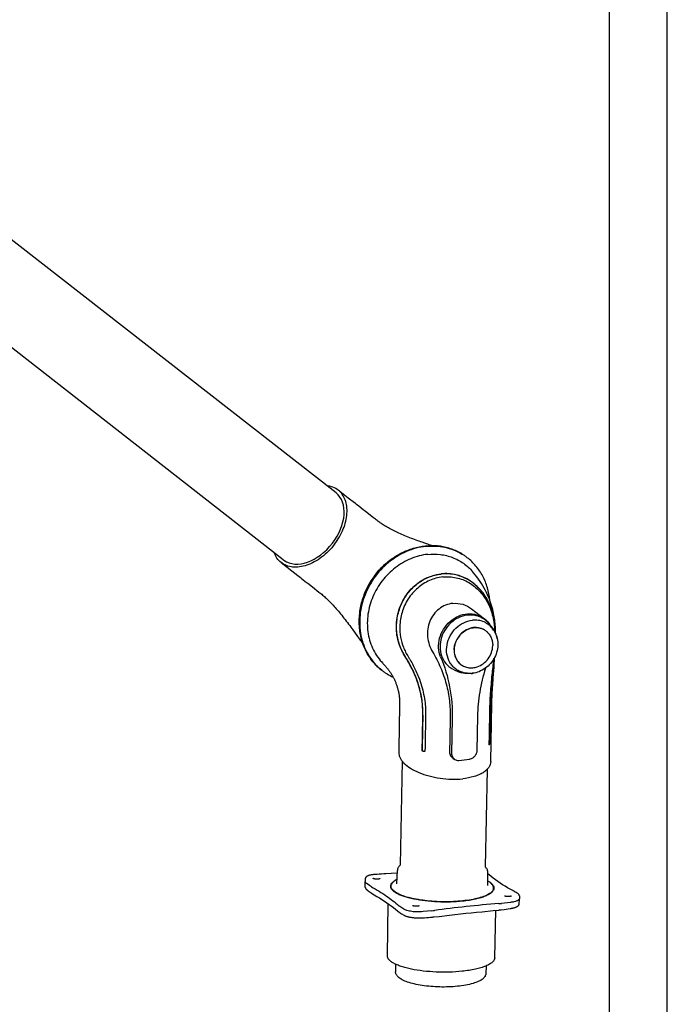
# Model space of a CAD drawing. Extents: x 0 to 420, y 0 to 297.
# Tile 8 of 9: x 364 to 420, y 64 to 148. Entities that reach past the tile are written whole.
import ezdxf

# ---------------------------------------------------------------- set-up
doc = ezdxf.new("R2010")
doc.units = 0
doc.header["$LTSCALE"] = 23.1
for name, color, linetype in [('100350_DXF_CONTINUOUS_LINE', 7, 'CONTINUOUS'), ('100455_DXF_CONTINUOUS_LINE', 7, 'CONTINUOUS'), ('102182_DXF_CONTINUOUS_LINE', 7, 'CONTINUOUS'), ('102184_DXF_CONTINUOUS_LINE', 7, 'CONTINUOUS'), ('102351_DXF_FORMAT', 7, 'CONTINUOUS'), ('105-5475-01_DXF_CONTINUOUS', 7, 'CONTINUOUS'), ('105-5481_DXF_CONTINUOUS_LI', 7, 'CONTINUOUS')]:
    doc.layers.add(name, color=color, linetype=linetype)

msp = doc.modelspace()

# ---------------------------------------------------------------- linework, layer by layer
at = {"layer": '100350_DXF_CONTINUOUS_LINE', "color": 7, "linetype": 'CONTINUOUS'}
for p, q in [((396.184, 74.807), (395.716, 74.779)), ((393.93, 74.095), (393.931, 74.099)), ((393.93, 73.629), (393.93, 74.095)), ((393.94, 74.351), (393.931, 74.099)), ((394.362, 73.722), (394.033, 73.949)), ((394.803, 74.713), (394.733, 74.708)), ((394.974, 74.725), (394.803, 74.713)), ((395.15, 74.738), (394.974, 74.725)), ((395.33, 74.751), (395.15, 74.738)), ((395.182, 74.35), (395.181, 74.349)), ((395.187, 74.36), (395.187, 74.36)), ((395.541, 74.768), (395.33, 74.751)), ((395.594, 74.772), (395.541, 74.768)), ((395.648, 74.775), (395.594, 74.772)), ((395.716, 74.779), (395.716, 74.779)), ((393.93, 73.63), (393.93, 73.621)), ((394.055, 73.42), (394.122, 73.368)), ((394.122, 73.368), (394.196, 73.311)), ((394.196, 73.311), (394.273, 73.252)), ((394.273, 73.252), (394.351, 73.193)), ((394.351, 73.193), (394.391, 73.163)), ((394.482, 73.102), (394.715, 72.961)), ((406.676, 73.323), (406.669, 73.326)), ((406.742, 73.286), (406.729, 73.294)), ((406.846, 73.222), (406.767, 73.271)), ((407.034, 73.106), (406.96, 73.151)), ((407.101, 73.066), (407.034, 73.106)), ((406.461, 72.303), (405.691, 72.222)), ((406.562, 72.87), (406.56, 72.868)), ((406.56, 72.868), (406.56, 72.868)), ((406.566, 72.878), (406.566, 72.878)), ((407.216, 72.158), (407.233, 72.623)), ((407.234, 72.877), (407.233, 72.627)), ((407.233, 72.627), (407.233, 72.623)), ((395.842, 67.696), (395.901, 72.195)), ((396.707, 71.588), (396.866, 71.458)), ((396.866, 71.458), (396.866, 71.458)), ((397.255, 71.726), (396.925, 71.953)), ((398.586, 72.006), (398.581, 72.003)), ((398.589, 72.009), (398.586, 72.006)), ((398.59, 72.009), (398.589, 72.009)), ((398.592, 72.011), (398.59, 72.009)), ((398.59, 72.009), (398.59, 72.009)), ((399.695, 71.586), (398.924, 71.505)), ((404.977, 71.597), (405.457, 71.644)), ((405.109, 67.525), (405.207, 71.62)), ((405.445, 71.643), (405.444, 71.643)), ((405.457, 71.644), (405.511, 71.65)), ((405.511, 71.65), (405.565, 71.656)), ((405.565, 71.656), (405.618, 71.663)), ((405.618, 71.663), (405.658, 71.668)), ((405.658, 71.668), (405.921, 71.703)), ((405.921, 71.703), (406.099, 71.727)), ((406.099, 71.727), (406.274, 71.751)), ((406.274, 71.751), (406.43, 71.774)), ((407.216, 72.158), (407.216, 72.159)), ((397.066, 71.325), (397.143, 71.277)), ((397.143, 71.277), (397.217, 71.232)), ((397.217, 71.232), (397.284, 71.191)), ((398.887, 70.974), (399.043, 70.985)), ((399.043, 70.985), (399.216, 70.997)), ((399.216, 70.997), (399.395, 71.011)), ((399.395, 71.011), (399.578, 71.025)), ((399.578, 71.025), (399.697, 71.035)), ((399.697, 71.035), (399.749, 71.04)), ((399.749, 71.04), (399.8, 71.045)), ((399.8, 71.045), (399.851, 71.05)), ((399.851, 71.05), (400.302, 71.101)), ((400.302, 71.101), (401.216, 71.206))]:
    msp.add_line(p, q, dxfattribs=at)
for points in [[(396.704, 74.844), (396.665, 74.841), (396.184, 74.807)], [(394.733, 74.708), (394.693, 74.705), (394.641, 74.701), (394.59, 74.695), (394.538, 74.689), (394.487, 74.681), (394.437, 74.672), (394.389, 74.663), (394.344, 74.652), (394.3, 74.641), (394.258, 74.629), (394.218, 74.616), (394.181, 74.602), (394.147, 74.587), (394.115, 74.571), (394.086, 74.555), (394.06, 74.539), (394.037, 74.521), (394.016, 74.503), (393.997, 74.484), (393.982, 74.465), (393.968, 74.444), (393.957, 74.424), (393.949, 74.402), (393.943, 74.381), (393.94, 74.36), (393.94, 74.35)], [(395.176, 74.344), (395.171, 74.341), (395.164, 74.336), (395.156, 74.332), (395.146, 74.328), (395.135, 74.324), (395.123, 74.32), (395.11, 74.317), (395.095, 74.314), (395.08, 74.311), (395.063, 74.308), (395.046, 74.306), (395.029, 74.304), (395.011, 74.302), (394.992, 74.301), (394.973, 74.301), (394.954, 74.3), (394.934, 74.301), (394.915, 74.301), (394.895, 74.302), (394.875, 74.303), (394.855, 74.305), (394.836, 74.307), (394.817, 74.31), (394.798, 74.313), (394.78, 74.316), (394.762, 74.319), (394.745, 74.323), (394.728, 74.327), (394.713, 74.332), (394.698, 74.336), (394.684, 74.341), (394.671, 74.346), (394.66, 74.351), (394.649, 74.356), (394.64, 74.361), (394.632, 74.367), (394.625, 74.372), (394.62, 74.376), (394.615, 74.381), (394.612, 74.385), (394.61, 74.388), (394.609, 74.391), (394.608, 74.393), (394.608, 74.395)], [(395.181, 74.349), (395.18, 74.348), (395.176, 74.344)], [(395.187, 74.36), (395.187, 74.36), (395.187, 74.358), (395.187, 74.357), (395.186, 74.355), (395.185, 74.353), (395.182, 74.35)], [(395.716, 74.779), (395.702, 74.779), (395.648, 74.775)], [(406.669, 73.326), (406.447, 73.442), (406.221, 73.567), (406, 73.697), (405.783, 73.831), (405.57, 73.968), (405.365, 74.107), (405.166, 74.247), (404.975, 74.388), (404.792, 74.53), (404.619, 74.673), (404.512, 74.766)], [(393.93, 73.621), (393.933, 73.6), (393.937, 73.578), (393.944, 73.557), (393.954, 73.535), (393.966, 73.514), (393.98, 73.494), (393.997, 73.474)], [(393.997, 73.474), (394.016, 73.454), (394.037, 73.434), (394.055, 73.42)], [(394.391, 73.163), (394.403, 73.154), (394.416, 73.145), (394.429, 73.137), (394.442, 73.128), (394.455, 73.119), (394.468, 73.111), (394.482, 73.102)], [(406.729, 73.294), (406.716, 73.301), (406.703, 73.308), (406.689, 73.315), (406.676, 73.323)], [(406.767, 73.271), (406.754, 73.279), (406.742, 73.286)], [(406.96, 73.151), (406.884, 73.198), (406.846, 73.222)], [(394.715, 72.961), (394.942, 72.822), (395.164, 72.684), (395.379, 72.547), (395.588, 72.41), (395.79, 72.273), (395.986, 72.135), (396.176, 71.997), (396.36, 71.86), (396.536, 71.723), (396.707, 71.588)], [(406.56, 72.868), (406.559, 72.868), (406.555, 72.864), (406.55, 72.861), (406.544, 72.857), (406.536, 72.853), (406.528, 72.848), (406.517, 72.844), (406.506, 72.84), (406.494, 72.836), (406.48, 72.832), (406.466, 72.828), (406.45, 72.824), (406.434, 72.821), (406.417, 72.818), (406.4, 72.815), (406.382, 72.813), (406.364, 72.811), (406.345, 72.809), (406.327, 72.807), (406.308, 72.806), (406.289, 72.805), (406.269, 72.805), (406.25, 72.805), (406.231, 72.805), (406.212, 72.805), (406.193, 72.806), (406.174, 72.807), (406.156, 72.809), (406.139, 72.811), (406.122, 72.813), (406.105, 72.815), (406.09, 72.818), (406.076, 72.821), (406.062, 72.824), (406.05, 72.828), (406.038, 72.831), (406.028, 72.835), (406.019, 72.838), (406.011, 72.842), (406.005, 72.846), (405.999, 72.849), (405.995, 72.852), (405.991, 72.855), (405.989, 72.858), (405.987, 72.86), (405.986, 72.862), (405.986, 72.863), (405.986, 72.864), (405.986, 72.865)], [(406.566, 72.878), (406.566, 72.877), (406.566, 72.876), (406.565, 72.875), (406.565, 72.874), (406.563, 72.872), (406.562, 72.87)], [(407.234, 72.877), (407.233, 72.891), (407.23, 72.911), (407.225, 72.932), (407.216, 72.952), (407.205, 72.971), (407.192, 72.989), (407.177, 73.007), (407.16, 73.023), (407.14, 73.039), (407.118, 73.055), (407.101, 73.066)], [(396.866, 71.458), (396.871, 71.454), (396.881, 71.446), (396.891, 71.438), (396.902, 71.43), (396.913, 71.422), (396.924, 71.415), (396.935, 71.407), (396.947, 71.399), (396.953, 71.395)], [(396.953, 71.395), (396.987, 71.374), (397.066, 71.325)], [(398.581, 72.003), (398.575, 72), (398.567, 71.996), (398.559, 71.993), (398.549, 71.99), (398.537, 71.987), (398.525, 71.984), (398.512, 71.981), (398.497, 71.978), (398.482, 71.976), (398.465, 71.974), (398.448, 71.972), (398.43, 71.97), (398.412, 71.969), (398.393, 71.968), (398.374, 71.968), (398.354, 71.967), (398.334, 71.967), (398.314, 71.968), (398.294, 71.969), (398.275, 71.97), (398.255, 71.971), (398.236, 71.973), (398.217, 71.975), (398.198, 71.977), (398.181, 71.979), (398.163, 71.982), (398.147, 71.985), (398.131, 71.988), (398.117, 71.991), (398.103, 71.994), (398.09, 71.998), (398.078, 72.001), (398.067, 72.005), (398.057, 72.008), (398.049, 72.012), (398.041, 72.016), (398.034, 72.019), (398.029, 72.022), (398.024, 72.026), (398.021, 72.028), (398.018, 72.031), (398.017, 72.033), (398.016, 72.034), (398.015, 72.035), (398.015, 72.035), (398.015, 72.036)], [(398.595, 72.015), (398.595, 72.015), (398.595, 72.015), (398.594, 72.014), (398.594, 72.013), (398.592, 72.011)], [(401.216, 71.206), (401.677, 71.259), (402.141, 71.31), (402.608, 71.361), (403.077, 71.409), (403.549, 71.457), (404.023, 71.504), (404.977, 71.597)], [(406.43, 71.774), (406.467, 71.779), (406.516, 71.787), (406.565, 71.796), (406.612, 71.805), (406.659, 71.815), (406.704, 71.826), (406.748, 71.837), (406.79, 71.848), (406.831, 71.86), (406.87, 71.873), (406.906, 71.886), (406.941, 71.899), (406.973, 71.913), (407.003, 71.926), (407.032, 71.941), (407.058, 71.955), (407.082, 71.969), (407.103, 71.984), (407.123, 71.999), (407.141, 72.015), (407.157, 72.03), (407.171, 72.046), (407.184, 72.063), (407.194, 72.08), (407.203, 72.098), (407.209, 72.116), (407.214, 72.134), (407.216, 72.151), (407.216, 72.159)], [(397.284, 71.191), (397.305, 71.179), (397.335, 71.164), (397.367, 71.149), (397.401, 71.135), (397.437, 71.122), (397.475, 71.109), (397.515, 71.096), (397.557, 71.084), (397.601, 71.073), (397.646, 71.062), (397.693, 71.052), (397.741, 71.042), (397.79, 71.032), (397.841, 71.024), (397.893, 71.016), (397.946, 71.008), (397.999, 71.001), (398.053, 70.995), (398.108, 70.989), (398.164, 70.984), (398.22, 70.979), (398.277, 70.975), (398.334, 70.972), (398.391, 70.969), (398.448, 70.967), (398.505, 70.966), (398.563, 70.965), (398.62, 70.965), (398.677, 70.965), (398.734, 70.967), (398.79, 70.969), (398.845, 70.972), (398.887, 70.974)]]:
    msp.add_lwpolyline(points, dxfattribs=at)
for centre, radius, start, end in [((396.559, 73.421), 0.431, 159.45354, 160.02502), ((407.128, 72.627), 0.105, 355.13335, 357.8979), ((398.969, 78.469), 6.921, 276.02587, 277.77472), ((412.104, -17.737), 90.177, 96.02587, 97.77472), ((413.171, -27.55), 100.049, 94.41286, 96.04361), ((404.882, 79.858), 7.679, 274.41286, 276.04361)]:
    msp.add_arc(centre, radius, start, end, dxfattribs=at)
for points, knots in [([(394.033, 73.949), (394.004, 73.969), (393.956, 74.008), (393.93, 74.069), (393.93, 74.095)], [0, 0, 0, 0, 0.57273, 1, 1, 1, 1]), ([(396.177, 73.864), (396.208, 73.927), (396.306, 74.052), (396.431, 74.147), (396.504, 74.193)], [0, 0, 0, 0, 0.446693, 1, 1, 1, 1]), ([(404.705, 74.03), (404.757, 73.993), (404.849, 73.918), (404.957, 73.793), (405.025, 73.664), (405.039, 73.574), (405.038, 73.531)], [0, 0, 0, 0, 0.306094, 0.56789, 0.794172, 1, 1, 1, 1]), ([(394.463, 73.66), (394.454, 73.665), (394.42, 73.684), (394.386, 73.705), (394.362, 73.722)], [0, 0, 0, 0, 0.261394, 1, 1, 1, 1]), ([(394.463, 73.66), (394.912, 73.41), (395.737, 72.908), (396.506, 72.318), (396.843, 72.017)], [0, 0, 0, 0, 0.531742, 1, 1, 1, 1]), ([(402.336, 72.406), (401.986, 72.369), (401.267, 72.323), (400.188, 72.332), (399.133, 72.414), (398.301, 72.544), (397.697, 72.684), (397.303, 72.799), (396.959, 72.927), (396.669, 73.065), (396.438, 73.211), (396.267, 73.364), (396.159, 73.525), (396.134, 73.642), (396.135, 73.696)], [0, 0, 0, 0, 0.159729, 0.325498, 0.488052, 0.638389, 0.706435, 0.768554, 0.824048, 0.87243, 0.913505, 0.947542, 0.975597, 1, 1, 1, 1]), ([(396.135, 73.696), (396.135, 73.71), (396.14, 73.768), (396.158, 73.825), (396.177, 73.864)], [0, 0, 0, 0, 0.243549, 1, 1, 1, 1]), ([(405.038, 73.531), (405.037, 73.467), (404.995, 73.327), (404.838, 73.146), (404.598, 72.98), (404.278, 72.827), (403.882, 72.69), (403.419, 72.571), (402.896, 72.474), (402.528, 72.426), (402.336, 72.406)], [0, 0, 0, 0, 0.062168, 0.136611, 0.230184, 0.345238, 0.481662, 0.637956, 0.811732, 1, 1, 1, 1]), ([(407.233, 72.618), (407.232, 72.6), (407.217, 72.561), (407.17, 72.51), (407.101, 72.464), (406.968, 72.402), (406.753, 72.343), (406.565, 72.314), (406.461, 72.303)], [0, 0, 0, 0, 0.062587, 0.13822, 0.2329, 0.348598, 0.64059, 1, 1, 1, 1]), ([(396.925, 71.953), (396.918, 71.958), (396.889, 71.978), (396.862, 72), (396.843, 72.017)], [0, 0, 0, 0, 0.262546, 1, 1, 1, 1]), ([(398.924, 71.505), (398.763, 71.487), (398.437, 71.475), (397.971, 71.506), (397.614, 71.573), (397.384, 71.653), (397.292, 71.7), (397.255, 71.726)], [0, 0, 0, 0, 0.284882, 0.571487, 0.820174, 0.920033, 1, 1, 1, 1]), ([(402.296, 66.356), (401.932, 66.317), (401.185, 66.27), (400.063, 66.279), (398.965, 66.364), (398.099, 66.499), (397.471, 66.645), (397.061, 66.765), (396.703, 66.897), (396.401, 67.04), (396.16, 67.192), (395.981, 67.351), (395.868, 67.518), (395.841, 67.64), (395.842, 67.696)], [0, 0, 0, 0, 0.159647, 0.325332, 0.487823, 0.638132, 0.706182, 0.768317, 0.823842, 0.872266, 0.913393, 0.947485, 0.975584, 1, 1, 1, 1]), ([(405.109, 67.525), (405.107, 67.458), (405.062, 67.313), (404.898, 67.125), (404.648, 66.952), (404.315, 66.793), (403.904, 66.651), (403.422, 66.528), (402.879, 66.427), (402.496, 66.377), (402.296, 66.356)], [0, 0, 0, 0, 0.062194, 0.136732, 0.230394, 0.345498, 0.481924, 0.638171, 0.811857, 1, 1, 1, 1])]:
    msp.add_open_spline(points, degree=3, knots=knots, dxfattribs=at)
at = {"layer": '100455_DXF_CONTINUOUS_LINE', "color": 7, "linetype": 'CONTINUOUS'}
for p, q in [((396.67, 73.913), (396.712, 75.066)), ((404.512, 73.767), (404.512, 74.922)), ((396.156, 73.564), (396.159, 73.714)), ((405.012, 73.402), (405.015, 73.549)), ((396.55, 66.971), (396.55, 66.322)), ((404.374, 66.827), (404.35, 66.178)), ((404.331, 66.057), (404.33, 66.054))]:
    msp.add_line(p, q, dxfattribs=at)
msp.add_arc((403.808, 66.207), 0.544, 337.1371, 343.62523, dxfattribs=at)
for points in [[(396.753, 75.248), (396.729, 75.191), (396.714, 75.128), (396.712, 75.066)], [(404.35, 66.178), (404.349, 66.137), (404.342, 66.096), (404.331, 66.057)]]:
    msp.add_open_spline(points, degree=3, dxfattribs=at)
for points, knots in [([(396.946, 75.506), (396.925, 75.488), (396.848, 75.413), (396.784, 75.322), (396.753, 75.248)], [0, 0, 0, 0, 0.260021, 1, 1, 1, 1]), ([(404.512, 74.922), (404.512, 74.963), (404.502, 75.047), (404.44, 75.207), (404.358, 75.31), (404.295, 75.37)], [0, 0, 0, 0, 0.245697, 0.490907, 1, 1, 1, 1]), ([(396.684, 74.299), (396.57, 74.24), (396.378, 74.123), (396.227, 73.946), (396.19, 73.858)], [0, 0, 0, 0, 0.572181, 1, 1, 1, 1]), ([(405.015, 73.549), (405.016, 73.602), (404.992, 73.716), (404.889, 73.874), (404.725, 74.024), (404.589, 74.111), (404.513, 74.154)], [0, 0, 0, 0, 0.192507, 0.412919, 0.67929, 1, 1, 1, 1]), ([(404.984, 73.405), (404.946, 73.315), (404.838, 73.189), (404.654, 73.054), (404.393, 72.905), (403.979, 72.744), (403.393, 72.588), (402.708, 72.468), (401.671, 72.359), (400.585, 72.34), (399.495, 72.407), (398.716, 72.5), (398.003, 72.632), (397.38, 72.797), (396.87, 72.989), (396.528, 73.178), (396.332, 73.344), (396.232, 73.464), (396.171, 73.587), (396.158, 73.673), (396.159, 73.714)], [0, 0, 0, 0, 0.030786, 0.050055, 0.072228, 0.125391, 0.189701, 0.263553, 0.344761, 0.518708, 0.605847, 0.689275, 0.766324, 0.83464, 0.892357, 0.93838, 0.957066, 0.973148, 0.987163, 1, 1, 1, 1]), ([(396.159, 73.714), (396.159, 73.726), (396.162, 73.775), (396.176, 73.824), (396.19, 73.858)], [0, 0, 0, 0, 0.245206, 1, 1, 1, 1]), ([(404.984, 73.405), (404.989, 73.416), (405.006, 73.463), (405.015, 73.513), (405.015, 73.549)], [0, 0, 0, 0, 0.257972, 1, 1, 1, 1]), ([(396.782, 65.86), (396.716, 65.922), (396.628, 66.027), (396.562, 66.192), (396.55, 66.279), (396.55, 66.322)], [0, 0, 0, 0, 0.510168, 0.755025, 1, 1, 1, 1]), ([(401.894, 65.061), (401.385, 65.009), (400.364, 64.976), (399.117, 65.075), (398.195, 65.246), (397.616, 65.407), (397.145, 65.599), (396.883, 65.767), (396.782, 65.86)], [0, 0, 0, 0, 0.29109, 0.580293, 0.710562, 0.825194, 0.92152, 1, 1, 1, 1]), ([(404.102, 65.725), (403.992, 65.631), (403.709, 65.467), (403.204, 65.288), (402.585, 65.148), (402.134, 65.086), (401.894, 65.061)], [0, 0, 0, 0, 0.18548, 0.414924, 0.688877, 1, 1, 1, 1]), ([(404.309, 65.996), (404.298, 65.97), (404.246, 65.868), (404.167, 65.781), (404.101, 65.724)], [0, 0, 0, 0, 0.244001, 1, 1, 1, 1])]:
    msp.add_open_spline(points, degree=3, knots=knots, dxfattribs=at)
at = {"layer": '102182_DXF_CONTINUOUS_LINE', "color": 7, "linetype": 'CONTINUOUS'}
for p, q in [((391.418, 107.644), (358.674, 133.205)), ((386.865, 101.874), (354.182, 127.388))]:
    msp.add_line(p, q, dxfattribs=at)
at = {"layer": '102184_DXF_CONTINUOUS_LINE', "color": 7, "linetype": 'CONTINUOUS'}
for p, q in [((397.113, 84.509), (396.946, 75.52)), ((404.451, 83.778), (404.295, 75.384))]:
    msp.add_line(p, q, dxfattribs=at)
at = {"layer": '102351_DXF_FORMAT', "color": 7, "linetype": 'CONTINUOUS'}
for p, q in [((419.998, -0.002), (419.998, 296.998)), ((414.998, 4.998), (414.998, 291.998))]:
    msp.add_line(p, q, dxfattribs=at)
at = {"layer": '105-5475-01_DXF_CONTINUOUS', "color": 7, "linetype": 'CONTINUOUS'}
for p, q in [((392.885, 106.882), (392.578, 107.121)), ((393.085, 106.726), (392.885, 106.882)), ((393.184, 106.649), (393.085, 106.726)), ((393.379, 106.496), (393.184, 106.649)), ((394.652, 105.502), (393.947, 106.053)), ((386.678, 101.638), (388.122, 100.511)), ((386.865, 101.874), (386.92, 101.833)), ((400.627, 100.395), (400.622, 100.394)), ((388.87, 99.927), (388.972, 99.847)), ((403.118, 97.643), (404.22, 96.79)), ((392.868, 95.818), (393.203, 95.354)), ((395.354, 93.06), (395.419, 92.99)), ((395.419, 92.99), (395.466, 92.938)), ((405.047, 92.593), (405.074, 92.959)), ((404.976, 91.636), (405.004, 92.024)), ((405.004, 92.024), (405.047, 92.593)), ((396.903, 89.462), (396.9, 89.286)), ((396.871, 87.717), (396.825, 85.259)), ((401.443, 88.147), (401.388, 85.181)), ((403.626, 88.378), (403.571, 85.412)), ((404.609, 86.025), (404.608, 85.968)), ((399.089, 85.44), (399.088, 85.383)), ((401.529, 84.728), (401.665, 84.645))]:
    msp.add_line(p, q, dxfattribs=at)
for points in [[(392.578, 107.121), (392.474, 107.203), (391.605, 107.881)], [(393.947, 106.053), (393.855, 106.125), (393.761, 106.198), (393.379, 106.496)], [(398.855, 103.387), (398.727, 103.431), (398.597, 103.477), (398.464, 103.524), (398.329, 103.573), (398.192, 103.623), (398.054, 103.675), (397.915, 103.727), (397.776, 103.781), (397.637, 103.837), (397.499, 103.892), (397.364, 103.948), (397.23, 104.005), (397.099, 104.062), (396.97, 104.119), (396.843, 104.177), (396.719, 104.235), (396.596, 104.294), (396.476, 104.352), (396.36, 104.411), (396.248, 104.468), (396.14, 104.525), (396.036, 104.58), (395.937, 104.635), (395.841, 104.689), (395.749, 104.742), (395.66, 104.794), (395.574, 104.846), (395.491, 104.898), (395.41, 104.949), (395.333, 104.999), (395.256, 105.05), (395.182, 105.102), (395.108, 105.153), (395.035, 105.207), (394.961, 105.262), (394.888, 105.318), (394.812, 105.377), (394.652, 105.502)], [(399.662, 103.101), (399.557, 103.14), (399.447, 103.18), (399.334, 103.22), (399.219, 103.26), (398.855, 103.387)], [(388.122, 100.511), (388.341, 100.34), (388.449, 100.255), (388.87, 99.927)], [(405.182, 95.562), (405.181, 95.577), (405.178, 95.71), (405.174, 95.844), (405.168, 95.977), (405.161, 96.111), (405.152, 96.247), (405.14, 96.384), (405.127, 96.523), (405.11, 96.666), (405.091, 96.81), (405.068, 96.958), (405.042, 97.109), (405.012, 97.264), (404.978, 97.422), (404.938, 97.586), (404.894, 97.754), (404.843, 97.926), (404.786, 98.104), (404.723, 98.286), (404.652, 98.472), (404.575, 98.661), (404.49, 98.853), (404.399, 99.046), (404.3, 99.241), (404.195, 99.436), (404.083, 99.631), (403.965, 99.824), (403.84, 100.017), (403.709, 100.207), (403.572, 100.395), (403.429, 100.58), (403.281, 100.762), (403.192, 100.866)], [(388.972, 99.847), (389.375, 99.533), (389.938, 99.093)], [(389.938, 99.093), (390.022, 99.027), (390.103, 98.963), (390.181, 98.899), (390.259, 98.834), (390.336, 98.767), (390.413, 98.698), (390.49, 98.627), (390.569, 98.554), (390.648, 98.478), (390.729, 98.4), (390.812, 98.317), (390.896, 98.231), (390.982, 98.143), (391.069, 98.05), (391.158, 97.955), (391.249, 97.857), (391.34, 97.755), (391.432, 97.651), (391.525, 97.544), (391.619, 97.434), (391.714, 97.322), (391.809, 97.207), (391.906, 97.089), (392.003, 96.968), (392.101, 96.844), (392.2, 96.717), (392.3, 96.588), (392.398, 96.458), (392.496, 96.327), (392.592, 96.197), (392.687, 96.069), (392.779, 95.942), (392.868, 95.818)], [(393.203, 95.354), (393.281, 95.246), (393.358, 95.141), (393.434, 95.039), (393.508, 94.94), (393.582, 94.844), (393.655, 94.749), (393.69, 94.704)], [(395.466, 92.938), (395.517, 92.882), (395.544, 92.851)], [(395.544, 92.851), (395.6, 92.788), (395.627, 92.756), (395.656, 92.724), (395.685, 92.69), (395.715, 92.654), (395.746, 92.617), (395.777, 92.58), (395.808, 92.541), (395.84, 92.502), (395.872, 92.461), (395.905, 92.42), (395.937, 92.378), (395.97, 92.334), (396.003, 92.289), (396.037, 92.242), (396.071, 92.193), (396.106, 92.142), (396.141, 92.089), (396.177, 92.033), (396.214, 91.974), (396.251, 91.912), (396.288, 91.849), (396.322, 91.787), (396.356, 91.724), (396.389, 91.66), (396.42, 91.596), (396.45, 91.533), (396.48, 91.468), (396.508, 91.403), (396.535, 91.339), (396.562, 91.273), (396.587, 91.208), (396.611, 91.143), (396.635, 91.077), (396.658, 91.01), (396.68, 90.943), (396.701, 90.874), (396.722, 90.803), (396.742, 90.732), (396.761, 90.66), (396.779, 90.586), (396.796, 90.513), (396.812, 90.438), (396.828, 90.362), (396.842, 90.286), (396.854, 90.208), (396.866, 90.129), (396.877, 90.048), (396.886, 89.966), (396.894, 89.883), (396.899, 89.798), (396.903, 89.715), (396.904, 89.631), (396.904, 89.547), (396.903, 89.462)], [(405.074, 92.959), (405.087, 93.137), (405.099, 93.312), (405.11, 93.483)], [(404.765, 84.468), (404.857, 89.441), (404.863, 89.649), (404.87, 89.855), (404.878, 90.058), (404.888, 90.261), (404.898, 90.462), (404.91, 90.661), (404.922, 90.859), (404.935, 91.055), (404.948, 91.248), (404.962, 91.442), (404.976, 91.636)], [(396.9, 89.286), (396.895, 89.009), (396.871, 87.717)]]:
    msp.add_lwpolyline(points, dxfattribs=at)
for centre, radius, start, end in [((399.855, 98.334), 4.713, 55.96786, 59.07789), ((399.818, 98.36), 4.713, 55.42049, 58.53198), ((399.854, 98.333), 4.714, 52.24701, 55.96669), ((398.24, 96.074), 4.714, 232.24701, 235.96669), ((398.278, 96.048), 4.714, 231.70172, 235.41954), ((398.277, 96.047), 4.713, 235.42049, 238.53198), ((398.337, 96.148), 4.83, 238.54045, 245.60726), ((401.572, 93.057), 8.505, 272.87251, 279.22763)]:
    msp.add_arc(centre, radius, start, end, dxfattribs=at)
msp.add_ellipse((389.142, 104.759), major_axis=(2.288, 2.876), ratio=0.663574, start_param=-3.107349, end_param=0.00621, dxfattribs=at)
for points, knots in [([(391.605, 107.881), (391.468, 107.988), (391.154, 108.165), (390.804, 108.245), (390.624, 108.265)], [0, 0, 0, 0, 0.488202, 1, 1, 1, 1]), ([(391.29, 103.224), (391.596, 103.626), (392.086, 104.471), (392.383, 105.627), (392.363, 106.486), (392.229, 107.046), (391.979, 107.525), (391.738, 107.778), (391.605, 107.881)], [0, 0, 0, 0, 0.296616, 0.566364, 0.687074, 0.798045, 0.901197, 1, 1, 1, 1]), ([(391.29, 103.224), (390.971, 102.804), (390.416, 102.241), (389.565, 101.687), (388.922, 101.399), (388.287, 101.244), (387.683, 101.227), (387.134, 101.352), (386.816, 101.53), (386.678, 101.638)], [0, 0, 0, 0, 0.295402, 0.435604, 0.566991, 0.68819, 0.799287, 0.902054, 1, 1, 1, 1]), ([(399.174, 103.034), (398.595, 102.973), (397.43, 102.657), (395.88, 101.697), (394.62, 100.332), (393.762, 98.684), (393.382, 96.897), (393.499, 95.405), (393.855, 94.31), (394.242, 93.56), (394.74, 92.896), (395.142, 92.518), (395.356, 92.349)], [0, 0, 0, 0, 0.123453, 0.251318, 0.381855, 0.51248, 0.640583, 0.764347, 0.824612, 0.883808, 0.942165, 1, 1, 1, 1]), ([(394.763, 100.54), (394.987, 100.835), (395.483, 101.389), (396.346, 102.082), (397.3, 102.615), (398.315, 102.967), (399.357, 103.127), (400.391, 103.086), (401.383, 102.845), (401.993, 102.554), (402.278, 102.379)], [0, 0, 0, 0, 0.131596, 0.262074, 0.39071, 0.517009, 0.640781, 0.762175, 0.881667, 1, 1, 1, 1]), ([(402.278, 102.379), (401.997, 102.551), (401.394, 102.838), (400.415, 103.075), (399.389, 103.113), (398.353, 102.952), (397.341, 102.599), (396.387, 102.065), (395.523, 101.369), (395.026, 100.813), (394.801, 100.517)], [0, 0, 0, 0, 0.117148, 0.235696, 0.356519, 0.480151, 0.606727, 0.735994, 0.867364, 1, 1, 1, 1]), ([(399.174, 103.034), (399.714, 103.091), (400.804, 103.045), (401.823, 102.649), (402.277, 102.377)], [0, 0, 0, 0, 0.506674, 1, 1, 1, 1]), ([(386.678, 101.638), (386.542, 101.744), (386.295, 102.005), (386.133, 102.324), (386.071, 102.494)], [0, 0, 0, 0, 0.488711, 1, 1, 1, 1]), ([(399.323, 102.347), (398.825, 102.294), (397.824, 102.031), (396.476, 101.238), (395.351, 100.108), (394.54, 98.728), (394.107, 97.209), (394.089, 95.668), (394.492, 94.23), (395.032, 93.409), (395.354, 93.06)], [0, 0, 0, 0, 0.122874, 0.24997, 0.379805, 0.510143, 0.638604, 0.76333, 0.883569, 1, 1, 1, 1]), ([(399.323, 102.347), (399.688, 102.386), (400.421, 102.382), (401.478, 102.12), (402.43, 101.616), (402.961, 101.134), (403.192, 100.866)], [0, 0, 0, 0, 0.255928, 0.506051, 0.75298, 1, 1, 1, 1]), ([(404.681, 98.398), (404.648, 98.76), (404.515, 99.474), (404.112, 100.475), (403.522, 101.359), (403.015, 101.848), (402.74, 102.06)], [0, 0, 0, 0, 0.25663, 0.508071, 0.755317, 1, 1, 1, 1]), ([(394.763, 100.54), (394.522, 100.223), (394.096, 99.548), (393.645, 98.447), (393.398, 97.297), (393.366, 96.141), (393.552, 95.023), (393.952, 93.986), (394.551, 93.07), (395.072, 92.565), (395.354, 92.346)], [0, 0, 0, 0, 0.131367, 0.261983, 0.390935, 0.517549, 0.641492, 0.762838, 0.882068, 1, 1, 1, 1]), ([(395.354, 92.346), (395.076, 92.562), (394.562, 93.061), (393.971, 93.967), (393.577, 94.998), (393.394, 96.112), (393.428, 97.266), (393.678, 98.417), (394.131, 99.521), (394.559, 100.198), (394.801, 100.517)], [0, 0, 0, 0, 0.116691, 0.234947, 0.355729, 0.479569, 0.606508, 0.736129, 0.867641, 1, 1, 1, 1]), ([(397.415, 93.486), (397.311, 93.65), (397.118, 93.99), (396.888, 94.532), (396.725, 95.101), (396.61, 95.884), (396.647, 96.681), (396.823, 97.451), (397.088, 98.188), (397.581, 99.033), (398.267, 99.722), (398.901, 100.144), (399.408, 100.389), (399.939, 100.563), (400.304, 100.627), (400.486, 100.647)], [0, 0, 0, 0, 0.062829, 0.126245, 0.190042, 0.253991, 0.381648, 0.445439, 0.508998, 0.634804, 0.75867, 0.819885, 0.880512, 0.94054, 1, 1, 1, 1]), ([(397.403, 93.482), (397.29, 93.661), (397.088, 94.022), (396.827, 94.655), (396.662, 95.335), (396.605, 96.102), (396.683, 97.05), (397.045, 98.219), (397.723, 99.223), (398.448, 99.868), (399.065, 100.254), (399.741, 100.532), (400.234, 100.633), (400.49, 100.661)], [0, 0, 0, 0, 0.068165, 0.133252, 0.220817, 0.292819, 0.380802, 0.526746, 0.682916, 0.76514, 0.838805, 0.916856, 1, 1, 1, 1]), ([(400.622, 100.394), (400.425, 100.373), (400.035, 100.3), (399.28, 100.032), (398.411, 99.476), (397.586, 98.515), (397.231, 97.732), (397.108, 97.318)], [0, 0, 0, 0, 0.120122, 0.240405, 0.484889, 0.737481, 1, 1, 1, 1]), ([(405.14, 95.654), (405.127, 95.988), (405.068, 96.656), (404.833, 97.631), (404.426, 98.539), (403.858, 99.334), (403.146, 99.976), (402.319, 100.431), (401.565, 100.631), (400.949, 100.678), (400.64, 100.663), (400.486, 100.647)], [0, 0, 0, 0, 0.130115, 0.260504, 0.389162, 0.515352, 0.638797, 0.759886, 0.87968, 0.939704, 1, 1, 1, 1]), ([(405.16, 95.61), (405.146, 96.024), (405.086, 96.659), (404.859, 97.573), (404.501, 98.458), (403.848, 99.408), (403.036, 100.072), (402.316, 100.425), (401.745, 100.604), (401.133, 100.694), (400.707, 100.683), (400.49, 100.661)], [0, 0, 0, 0, 0.16, 0.244887, 0.363443, 0.527225, 0.685025, 0.762251, 0.836267, 0.915398, 1, 1, 1, 1]), ([(400.627, 100.395), (400.822, 100.415), (401.214, 100.426), (401.795, 100.348), (402.357, 100.179), (403.072, 99.832), (403.875, 99.176), (404.343, 98.483), (404.532, 98.105)], [0, 0, 0, 0, 0.122299, 0.243047, 0.364031, 0.486207, 0.736537, 1, 1, 1, 1]), ([(401.494, 98.115), (401.281, 98.093), (400.856, 97.984), (400.285, 97.651), (399.815, 97.17), (399.48, 96.576), (399.302, 95.911), (399.29, 95.219), (399.437, 94.542), (399.63, 94.121), (399.747, 93.923)], [0, 0, 0, 0, 0.119294, 0.240707, 0.36437, 0.489873, 0.616633, 0.744106, 0.871942, 1, 1, 1, 1]), ([(401.494, 98.115), (401.778, 98.145), (402.367, 98.094), (402.89, 97.82), (403.118, 97.643)], [0, 0, 0, 0, 0.496949, 1, 1, 1, 1]), ([(404.532, 98.105), (404.737, 97.695), (405.002, 96.896), (405.099, 96.068), (405.119, 95.696)], [0, 0, 0, 0, 0.551435, 1, 1, 1, 1]), ([(397.108, 97.318), (396.995, 96.94), (396.876, 96.224), (396.948, 95.204), (397.166, 94.455), (397.42, 93.894), (397.576, 93.619), (397.663, 93.479)], [0, 0, 0, 0, 0.295588, 0.538268, 0.762164, 0.87702, 1, 1, 1, 1]), ([(400.443, 93.489), (400.34, 93.736), (400.22, 94.284), (400.315, 95.126), (400.662, 95.92), (401.225, 96.583), (401.944, 97.046), (402.747, 97.256), (403.547, 97.184), (404.02, 96.945), (404.22, 96.79)], [0, 0, 0, 0, 0.122308, 0.249771, 0.380749, 0.512251, 0.641094, 0.765097, 0.884045, 1, 1, 1, 1]), ([(401.582, 96.638), (401.308, 96.449), (400.829, 95.966), (400.55, 95.345), (400.472, 95.023)], [0, 0, 0, 0, 0.500058, 1, 1, 1, 1]), ([(404.22, 96.79), (404.263, 96.757), (404.428, 96.618), (404.57, 96.453), (404.66, 96.32)], [0, 0, 0, 0, 0.249146, 1, 1, 1, 1]), ([(399.747, 93.923), (400.004, 93.49), (400.463, 92.594), (400.953, 91.177), (401.23, 89.723), (401.276, 88.744), (401.268, 88.259)], [0, 0, 0, 0, 0.254649, 0.506819, 0.754963, 1, 1, 1, 1]), ([(398.902, 88.454), (398.914, 89.075), (398.797, 90.301), (398.246, 91.996), (397.698, 93.014), (397.403, 93.482)], [0, 0, 0, 0, 0.350722, 0.687629, 1, 1, 1, 1]), ([(398.911, 88.458), (398.92, 88.893), (398.867, 89.775), (398.575, 91.076), (398.087, 92.326), (397.652, 93.11), (397.415, 93.486)], [0, 0, 0, 0, 0.245325, 0.495825, 0.749106, 1, 1, 1, 1]), ([(397.663, 93.479), (397.712, 93.399), (397.948, 93.011), (398.248, 92.441), (398.569, 91.688), (398.881, 90.782), (399.079, 89.816), (399.145, 88.946), (399.148, 88.574), (399.145, 88.413)], [0, 0, 0, 0, 0.052737, 0.254704, 0.360198, 0.511383, 0.791405, 0.909694, 1, 1, 1, 1]), ([(400.443, 93.489), (400.793, 92.661), (401.315, 90.899), (401.46, 89.069), (401.443, 88.147)], [0, 0, 0, 0, 0.493331, 1, 1, 1, 1]), ([(405.003, 93.288), (404.957, 92.837), (404.85, 91.853), (404.737, 90.607), (404.681, 89.626), (404.668, 89.182), (404.664, 88.997)], [0, 0, 0, 0, 0.315902, 0.689806, 0.871686, 1, 1, 1, 1]), ([(404.721, 89.074), (404.735, 89.789), (404.827, 91.217), (404.975, 92.638), (405.039, 93.35)], [0, 0, 0, 0, 0.500337, 1, 1, 1, 1]), ([(404.739, 89.073), (404.756, 89.931), (404.863, 91.372), (405.009, 92.808), (405.062, 93.39)], [0, 0, 0, 0, 0.594672, 1, 1, 1, 1]), ([(404.306, 92.525), (404.096, 91.85), (403.769, 90.479), (403.639, 89.075), (403.626, 88.378)], [0, 0, 0, 0, 0.503764, 1, 1, 1, 1]), ([(399.145, 88.413), (399.142, 88.144), (399.131, 87.648), (399.117, 86.925), (399.104, 86.203), (399.094, 85.708), (399.089, 85.44)], [0, 0, 0, 0, 0.270901, 0.50023, 0.729755, 1, 1, 1, 1]), ([(404.664, 88.997), (404.654, 88.502), (404.637, 87.511), (404.619, 86.52), (404.609, 86.025)], [0, 0, 0, 0, 0.500219, 1, 1, 1, 1]), ([(404.608, 85.968), (404.608, 85.965), (404.608, 85.955), (404.609, 85.945), (404.611, 85.939)], [0, 0, 0, 0, 0.300768, 1, 1, 1, 1]), ([(404.611, 85.939), (404.612, 85.936), (404.614, 85.927), (404.622, 85.919), (404.628, 85.919)], [0, 0, 0, 0, 0.310539, 1, 1, 1, 1]), ([(404.62, 85.923), (404.621, 85.923), (404.627, 85.927), (404.631, 85.932), (404.635, 85.937)], [0, 0, 0, 0, 0.216816, 1, 1, 1, 1]), ([(404.628, 85.919), (404.635, 85.918), (404.653, 85.931), (404.674, 85.973), (404.683, 86.014), (404.683, 86.042)], [0, 0, 0, 0, 0.149243, 0.412081, 1, 1, 1, 1]), ([(404.635, 85.937), (404.643, 85.949), (404.658, 85.984), (404.665, 86.021), (404.665, 86.043)], [0, 0, 0, 0, 0.393562, 1, 1, 1, 1]), ([(396.825, 85.259), (396.824, 85.181), (396.843, 85.018), (396.932, 84.778), (397.078, 84.541), (397.361, 84.218), (397.854, 83.848), (398.587, 83.482), (399.451, 83.194), (400.399, 83.002), (401.375, 82.92), (402.026, 82.942), (402.343, 82.976)], [0, 0, 0, 0, 0.036579, 0.075569, 0.118272, 0.165497, 0.274539, 0.402448, 0.545422, 0.697566, 0.851666, 1, 1, 1, 1]), ([(399.059, 85.337), (399.043, 85.327), (399.01, 85.32), (398.963, 85.324), (398.925, 85.335), (398.891, 85.352), (398.866, 85.373), (398.848, 85.396), (398.844, 85.414), (398.844, 85.423)], [0, 0, 0, 0, 0.21931, 0.367057, 0.527736, 0.673041, 0.796641, 0.90164, 1, 1, 1, 1]), ([(399.05, 85.334), (399.032, 85.328), (398.993, 85.324), (398.944, 85.336), (398.908, 85.353), (398.882, 85.371), (398.86, 85.395), (398.854, 85.417), (398.854, 85.427)], [0, 0, 0, 0, 0.235143, 0.478917, 0.605042, 0.734311, 0.867469, 1, 1, 1, 1]), ([(399.088, 85.383), (399.088, 85.373), (399.083, 85.354), (399.067, 85.341), (399.059, 85.337)], [0, 0, 0, 0, 0.498144, 1, 1, 1, 1]), ([(401.213, 85.294), (401.211, 85.182), (401.269, 84.953), (401.434, 84.786), (401.529, 84.728)], [0, 0, 0, 0, 0.500202, 1, 1, 1, 1]), ([(401.388, 85.181), (401.386, 85.074), (401.43, 84.861), (401.579, 84.698), (401.665, 84.645)], [0, 0, 0, 0, 0.512462, 1, 1, 1, 1]), ([(403.571, 85.412), (403.57, 85.324), (403.533, 85.146), (403.394, 84.913), (403.189, 84.738), (403.021, 84.675), (402.936, 84.662)], [0, 0, 0, 0, 0.249341, 0.50423, 0.75672, 1, 1, 1, 1]), ([(401.665, 84.645), (401.714, 84.615), (401.823, 84.57), (401.94, 84.559), (401.998, 84.562)], [0, 0, 0, 0, 0.494263, 1, 1, 1, 1]), ([(404.765, 84.468), (404.763, 84.378), (404.731, 84.193), (404.597, 83.933), (404.382, 83.696), (404.094, 83.486), (403.738, 83.304), (403.156, 83.098), (402.677, 83.011), (402.343, 82.976)], [0, 0, 0, 0, 0.088029, 0.180403, 0.282431, 0.397553, 0.527359, 0.671923, 1, 1, 1, 1])]:
    msp.add_open_spline(points, degree=3, knots=knots, dxfattribs=at)
for points in [[(398.902, 88.454), (398.883, 87.444), (398.864, 86.433), (398.844, 85.423)], [(398.854, 85.428), (398.873, 86.438), (398.893, 87.448), (398.911, 88.458)], [(404.665, 86.044), (404.684, 87.054), (404.701, 88.064), (404.721, 89.074)], [(404.739, 89.073), (404.72, 88.062), (404.702, 87.052), (404.683, 86.042)], [(401.268, 88.259), (401.25, 87.271), (401.231, 86.282), (401.213, 85.294)]]:
    msp.add_open_spline(points, degree=3, dxfattribs=at)
at = {"layer": '105-5481_DXF_CONTINUOUS_LI', "color": 7, "linetype": 'CONTINUOUS'}
msp.add_line((403.174, 92.074), (403.176, 92.074), dxfattribs=at)
for centre, radius, start, end in [((401.71, 93.576), 4.029, 36.69683, 49.18907), ((403.631, 94.039), 2.036, 140.51387, 162.65376), ((403.637, 94.035), 2.037, 140.9587, 162.20861), ((403.652, 94.026), 2.055, 140.60721, 141.03183), ((403.5, 94.624), 1.403, 46.9957, 58.51191), ((403.498, 94.623), 1.406, 46.34918, 46.98847), ((403.494, 94.618), 1.412, 43.74195, 46.34732), ((403.489, 94.613), 1.419, 42.96036, 43.74334), ((401.826, 93.664), 3.836, 32.94245, 35.2605), ((403.583, 94.054), 1.98, 162.25863, 162.6597), ((403.326, 94.527), 1.604, 16.51399, 16.88213), ((403.383, 96), 4.029, 241.58932, 254.08156), ((403.343, 95.861), 3.836, 255.51789, 257.83594), ((402.952, 94.18), 2.114, 273.18548, 276.05333), ((402.835, 94.28), 2.232, 276.05484, 278.73518), ((402.829, 94.317), 2.27, 278.78486, 280.7013), ((403.036, 94.312), 1.768, 288.05939, 288.44064)]:
    msp.add_arc(centre, radius, start, end, dxfattribs=at)
for points, knots in [([(402.932, 97.111), (402.669, 97.101), (402.133, 96.986), (401.42, 96.567), (400.847, 95.945), (400.476, 95.187), (400.346, 94.369), (400.473, 93.578), (400.792, 93.007), (401.15, 92.654), (401.357, 92.515), (401.466, 92.457)], [0, 0, 0, 0, 0.123305, 0.251577, 0.382874, 0.51412, 0.64226, 0.765402, 0.883696, 0.941947, 1, 1, 1, 1]), ([(404.343, 96.626), (404.154, 96.79), (403.702, 97.049), (403.187, 97.12), (402.932, 97.111)], [0, 0, 0, 0, 0.494462, 1, 1, 1, 1]), ([(402.383, 92.146), (402.264, 92.177), (402.032, 92.262), (401.716, 92.455), (401.444, 92.708), (401.15, 93.115), (400.934, 93.738), (400.949, 94.545), (401.225, 95.328), (401.729, 95.996), (402.4, 96.474), (402.925, 96.63), (403.185, 96.658)], [0, 0, 0, 0, 0.058727, 0.117052, 0.175493, 0.234556, 0.35554, 0.482036, 0.612886, 0.745056, 0.874977, 1, 1, 1, 1]), ([(404.228, 95.824), (404.067, 95.923), (403.692, 96.057), (403.088, 96.027), (402.512, 95.781), (402.195, 95.497), (402.06, 95.333)], [0, 0, 0, 0, 0.235819, 0.480169, 0.735813, 1, 1, 1, 1]), ([(402.064, 95.33), (402.199, 95.494), (402.517, 95.778), (403.092, 96.024), (403.696, 96.054), (404.071, 95.92), (404.233, 95.821)], [0, 0, 0, 0, 0.264188, 0.519832, 0.764181, 1, 1, 1, 1]), ([(404.959, 95.878), (404.862, 96.015), (404.632, 96.264), (404.197, 96.53), (403.703, 96.671), (403.357, 96.676), (403.185, 96.658)], [0, 0, 0, 0, 0.247983, 0.494729, 0.744295, 1, 1, 1, 1]), ([(405.046, 95.75), (405.15, 95.589), (405.314, 95.229), (405.402, 94.637), (405.334, 94.027), (405.117, 93.441), (404.766, 92.918), (404.306, 92.494), (403.767, 92.198), (403.372, 92.099), (403.175, 92.078)], [0, 0, 0, 0, 0.118502, 0.240475, 0.365993, 0.494151, 0.623348, 0.751717, 0.877602, 1, 1, 1, 1]), ([(404.527, 95.58), (404.604, 95.498), (404.739, 95.313), (404.828, 95.102), (404.861, 94.993)], [0, 0, 0, 0, 0.494734, 1, 1, 1, 1]), ([(405.322, 95.087), (405.293, 95.25), (405.201, 95.567), (405.037, 95.854), (404.941, 95.984)], [0, 0, 0, 0, 0.505464, 1, 1, 1, 1]), ([(401.688, 94.646), (401.674, 94.602), (401.627, 94.43), (401.604, 94.25), (401.601, 94.117)], [0, 0, 0, 0, 0.253057, 1, 1, 1, 1]), ([(401.606, 94.113), (401.606, 94.158), (401.616, 94.337), (401.652, 94.515), (401.693, 94.644)], [0, 0, 0, 0, 0.247263, 1, 1, 1, 1]), ([(403.595, 92.635), (403.782, 92.697), (404.142, 92.889), (404.57, 93.324), (404.855, 93.866), (404.929, 94.268), (404.933, 94.466)], [0, 0, 0, 0, 0.246168, 0.498926, 0.752278, 1, 1, 1, 1]), ([(404.864, 94.983), (404.877, 94.942), (404.919, 94.773), (404.935, 94.597), (404.933, 94.466)], [0, 0, 0, 0, 0.246635, 1, 1, 1, 1]), ([(401.601, 94.117), (401.599, 93.992), (401.62, 93.745), (401.731, 93.395), (401.915, 93.088), (402.083, 92.92), (402.175, 92.849)], [0, 0, 0, 0, 0.259481, 0.511747, 0.757822, 1, 1, 1, 1]), ([(401.606, 94.113), (401.603, 93.989), (401.624, 93.742), (401.735, 93.392), (401.92, 93.084), (402.088, 92.917), (402.18, 92.846)], [0, 0, 0, 0, 0.259485, 0.511746, 0.757822, 1, 1, 1, 1]), ([(402.18, 92.846), (402.279, 92.769), (402.5, 92.641), (402.747, 92.577), (402.873, 92.56)], [0, 0, 0, 0, 0.496856, 1, 1, 1, 1]), ([(403.07, 92.061), (402.937, 92.046), (402.669, 92.043), (402.405, 92.09), (402.278, 92.126)], [0, 0, 0, 0, 0.50427, 1, 1, 1, 1]), ([(403.07, 92.069), (403.025, 92.067), (402.845, 92.063), (402.665, 92.082), (402.534, 92.111)], [0, 0, 0, 0, 0.25261, 1, 1, 1, 1]), ([(402.873, 92.56), (402.99, 92.545), (403.232, 92.543), (403.468, 92.594), (403.584, 92.631)], [0, 0, 0, 0, 0.493167, 1, 1, 1, 1])]:
    msp.add_open_spline(points, degree=3, knots=knots, dxfattribs=at)

doc.saveas('drawing.dxf')
